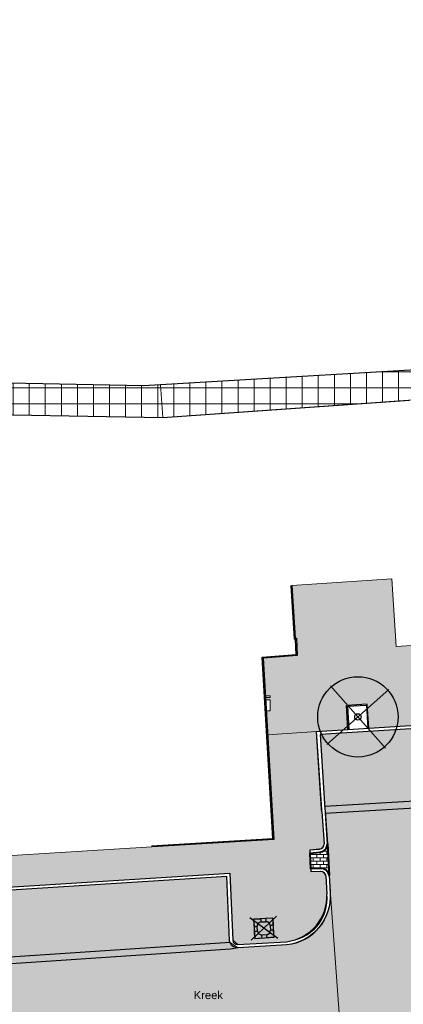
# Model space of a CAD drawing. Header units: metres. Extents: x -1 to 162893, y -2 to 502950.
# Tile 81 of 107: x 162477 to 162501, y 502864 to 502925. Entities that reach past the tile are written whole.
import ezdxf

# ---------------------------------------------------------------- set-up
doc = ezdxf.new("R2010")
doc.units = ezdxf.units.M
for name, color, linetype, lineweight in [('V-BH-VH-GOOT_GEBAKKENKLINKERS_KEIFORMAAT_4STREK-G', 3, 'Continuous', 30), ('V-BH-VH-KANTOPSLUITING_OPSLUITBAND_60X200-G', 150, 'Continuous', 30), ('V-BH-VH-KANTOPSLUITING_TROTTOIRBAND_180 200-G', 6, 'Continuous', 30), ('V-BH-VH-KANTOPSLUITING_VOORKANTBAND-G', 2, 'Continuous', 30), ('V-BH-VH-MATERIAALGRENS-G', 7, 'Continuous', 30), ('V-WE-GR-BOOM-S', 1, 'Continuous', 30), ('V-WE-IE-MEUBILAIR_WEGMEUBILAIR_BOOMKRANS-S', 7, 'Continuous', 30), ('V-WE-VH-OPENVERHARDING_BETONSTRAATSTEEN-A', 92, 'Continuous', 18), ('V-WE-VH-OPENVERHARDING_TEGEL-A-200', 92, 'Continuous', 18), ('V01-WE-VH-OPENVERHARDING_TEGEL-A', 92, 'Continuous', 18), ('X-XX-AL-LEGENDA-G', 7, 'Continuous', 0)]:
    doc.layers.add(name, color=color, linetype=linetype, lineweight=lineweight)
for name, color, linetype, lineweight, true_color in [('V-BH-VH-VERHARDING_BETONSTRAATSTEEN-A-Grijs-opritjes', 253, 'Continuous', 40, 0x828282), ('V-WE-VH-VERHARDING_SBAKSTEEN-A - ROODBRUIN_KEPER', 242, 'Continuous', 13, 0xbd002e), ('V-WE-VH-VERHARDING_TEGEL-A', 253, 'Continuous', 13, 0x828282), ('V-WE-VH-VERHARDING_TEGEL_300x300x45_GRIJS-A', 253, 'Continuous', 13, 0x828282)]:
    doc.layers.add(name, color=color, linetype=linetype, lineweight=lineweight, true_color=true_color)
doc.layers.add('X-XX-AL-HULPLIJN 01-G', color=1, linetype='Continuous', lineweight=18, true_color=0xff0000, plot=False)
doc.layers.add('X01-XX-AL-HULPLIJN 01-G', color=1, linetype='Continuous', lineweight=18, true_color=0xff0000, plot=False)
doc.styles.add('StyleArial', font='arial.ttf')
pattern_1 = [(0, (0, 0), (0.3, 0.15), [0.3, -0.3]), (90, (0, 0), (-0.3, 2e-17), [])]
pattern_2 = [(0, (0, 0), (0.138, 0.138), [0.552, -0.276]), (270, (0, 0.414), (0.138, 0.138), [0.552, -0.276]), (0, (0.345, 0.069), (0.138, 0.138), [0, -0.828]), (0, (0.069, 0.207), (0.138, 0.138), [0, -0.828])]
pattern_3 = [(0, (0, 0), (0, 0.1), []), (90, (0.4, 0), (-0.4, 2e-17), [0.1, -0.1]), (90, (0.2, 0.1), (-0.4, 2e-17), [0.1, -0.1]), (0, (0.2, 0.05), (0, 0.2), [0, -0.2, 0, 0, 0]), (0, (0.2, 0.15), (0, 0.2), [0, -0.2, 0, 0, 0])]

# ---------------------------------------------------------------- blocks, each defined once
blk = doc.blocks.new('V-SIE-WEG_BOOMKRANS_1200X1200_180 200')
at = {"layer": 'V-WE-IE-MEUBILAIR_WEGMEUBILAIR_BOOMKRANS-S'}
for p, q in [((0.879, -0.647), (-0.879, 0.647)), ((-0.789, -0.753), (0.789, 0.753)), ((0.56, 0.637), (0.111, 0.608)), ((0.56, 0.637), (0.589, 0.188)), ((-0.637, 0.56), (-0.188, 0.589)), ((-0.637, 0.56), (-0.608, 0.111)), ((-0.39, -0.175), (-0.409, 0.124)), ((-0.175, 0.39), (0.124, 0.409)), ((0.39, 0.175), (0.409, -0.124)), ((-0.56, -0.637), (-0.589, -0.188)), ((-0.56, -0.637), (-0.111, -0.608)), ((-0.124, -0.409), (0.175, -0.39)), ((0.637, -0.56), (0.188, -0.589)), ((0.637, -0.56), (0.608, -0.111))]:
    blk.add_line(p, q, dxfattribs=at)
at = {"layer": 'V-WE-IE-MEUBILAIR_WEGMEUBILAIR_BOOMKRANS-S', "flags": 128}
for points in [[(0.56, 0.637), (-0.637, 0.56), (-0.56, -0.637), (0.637, -0.56), (0.56, 0.637)], [(-0.608, 0.111), (-0.525, 0.117), (-0.498, 0.103), (-0.472, 0.12), (-0.409, 0.124)], [(-0.188, 0.589), (-0.183, 0.506), (-0.196, 0.479), (-0.179, 0.453), (-0.175, 0.39)], [(0.111, 0.608), (0.117, 0.525), (0.103, 0.498), (0.12, 0.472), (0.124, 0.409)], [(0.589, 0.188), (0.506, 0.183), (0.479, 0.196), (0.453, 0.179), (0.39, 0.175)], [(-0.589, -0.188), (-0.506, -0.183), (-0.479, -0.196), (-0.453, -0.179), (-0.39, -0.175)], [(-0.111, -0.608), (-0.117, -0.525), (-0.103, -0.498), (-0.12, -0.472), (-0.124, -0.409)], [(0.188, -0.589), (0.183, -0.506), (0.196, -0.479), (0.179, -0.453), (0.175, -0.39)], [(0.608, -0.111), (0.525, -0.117), (0.498, -0.103), (0.472, -0.12), (0.409, -0.124)]]:
    blk.add_lwpolyline(points, dxfattribs=at)
at = {"layer": 'V-WE-IE-MEUBILAIR_WEGMEUBILAIR_BOOMKRANS-S'}
for centre, start, end in [((-0.159, 0.14), 93.65928, 183.65928), ((0.14, 0.159), 3.65928, 93.65928), ((-0.14, -0.159), 183.65928, 273.65928), ((0.159, -0.14), 273.65928, 3.65928)]:
    blk.add_arc(centre, 0.25, start, end, dxfattribs=at)
blk = doc.blocks.new('V-SGR-BOOM_0019')
at = {"layer": 'V-WE-GR-BOOM-S', "ltscale": 0.0025}
for p, q in [((1.712, -1.936), (-1.712, 1.936)), ((1.936, 1.712), (-1.936, -1.712))]:
    blk.add_line(p, q, dxfattribs=at)
at = {"layer": 'V-WE-GR-BOOM-S', "ltscale": 2.5}
for radius in [2.5, 0.2]:
    blk.add_circle((0, 0), radius, dxfattribs=at)

msp = doc.modelspace()

# ---------------------------------------------------------------- hatches: boundary and pattern name
at = {"layer": 'V-BH-VH-GOOT_GEBAKKENKLINKERS_KEIFORMAAT_4STREK-G'}
h = msp.add_hatch(dxfattribs=at)
h.set_pattern_fill('AVH-SBS_DIKFORMAAT_HALFST', color=256, scale=2, pattern_type=2)
h.set_pattern_definition(pattern_3)
h.paths.add_polyline_path([(162496.398, 502875.927), (162523.607, 502877.536), (162523.632, 502877.117), (162496.423, 502875.508)])
h = msp.add_hatch(dxfattribs=at)
h.set_pattern_fill('AVH-SBS_DIKFORMAAT_HALFST', color=256, scale=2, pattern_type=2)
h.set_pattern_definition(pattern_3)
h.paths.add_polyline_path([(162490.502, 502867.442), (162491.001, 502867.124), (162490.53, 502867.023), (162466.307, 502865.41), (162466.596, 502859.869), (162488.532, 502861.133), (162488.93, 502861.086), (162488.643, 502860.907), (162488.556, 502860.714), (162466.199, 502859.425), (162465.867, 502865.801)])
at = {"layer": 'V-WE-VH-OPENVERHARDING_BETONSTRAATSTEEN-A'}
h = msp.add_hatch(dxfattribs=at)
h.set_pattern_fill('AVH-BSS_KEIFORMAAT_HALFST', color=256, scale=2, angle=90, pattern_type=2)
h.set_pattern_definition([(90, (0, 0), (-0.21, 0.21), [0.21, -0.21]), (180, (0, 0), (-3e-17, -0.21), [])])
edge = h.paths.add_edge_path()
edge.add_arc((162496.049, 502873.585), 0.515, 274.5501, 361.7273)
edge.add_line((162496.564, 502873.601), (162496.669, 502871.618))
edge.add_arc((162496.164, 502871.557), 0.508, 6.86407, 92.63404)
edge.add_line((162496.141, 502872.065), (162495.532, 502872.046))
edge.add_line((162495.532, 502872.046), (162495.49, 502873.017))
edge.add_line((162495.49, 502873.017), (162496.09, 502873.072))
edge = h.paths.add_edge_path()
edge.add_arc((162505.572, 502869.921), 0.555, 6.33317, 84.36272)
edge.add_line((162505.627, 502870.473), (162507.618, 502870.588))
edge.add_arc((162507.707, 502870.05), 0.545, 99.37617, 177.35675)
edge.add_line((162507.162, 502870.075), (162507.191, 502869.548))
edge.add_line((162507.191, 502869.548), (162506.155, 502869.489))
edge.add_line((162506.155, 502869.489), (162506.124, 502869.982))
at = {"layer": 'V-WE-VH-OPENVERHARDING_TEGEL-A-200'}
h = msp.add_hatch(dxfattribs=at)
h.set_pattern_fill('AVH-TEGEL_500X500_BLOK-SO', color=256, scale=0.2, pattern_type=2)
h.set_pattern_definition([(0, (0, 0), (0, 1), []), (90, (0, 0), (-1, 6e-17), [])])
h.paths.add_polyline_path([(162378.063, 502902.838), (162378.254, 502900.439), (162400.604, 502901.85), (162400.673, 502900.812), (162401.171, 502900.854), (162401.214, 502900.356), (162401.802, 502900.406), (162401.844, 502899.908), (162402.432, 502899.958), (162402.475, 502899.46), (162403.063, 502899.51), (162403.105, 502899.012), (162403.694, 502899.062), (162403.736, 502898.564), (162404.324, 502898.614), (162404.367, 502898.115), (162404.955, 502898.165), (162404.997, 502897.667), (162405.585, 502897.717), (162405.628, 502897.219), (162406.216, 502897.269), (162406.258, 502896.771), (162406.847, 502896.821), (162406.889, 502896.323), (162407.672, 502896.389), (162407.691, 502896.212), (162473.699, 502900.369), (162476.971, 502900.31), (162486.31, 502900.14), (162501.622, 502901.225), (162531.827, 502903.111), (162531.864, 502902.745), (162534.456, 502901.944), (162534.814, 502901.967), (162534.59, 502905.892), (162533.801, 502905.667), (162533.897, 502905.093), (162520.804, 502904.274), (162507.712, 502903.454), (162496.418, 502902.788), (162485.124, 502902.122), (162474.634, 502902.322), (162451.65, 502900.922), (162432.161, 502899.704), (162409.046, 502898.202), (162409.044, 502898.291), (162408.561, 502898.257), (162408.546, 502898.435), (162407.885, 502898.378), (162407.842, 502898.877), (162407.254, 502898.827), (162407.212, 502899.325), (162406.623, 502899.275), (162406.581, 502899.773), (162405.993, 502899.723), (162405.95, 502900.221), (162405.362, 502900.171), (162405.32, 502900.669), (162404.732, 502900.619), (162404.689, 502901.118), (162404.101, 502901.067), (162404.059, 502901.566), (162403.47, 502901.516), (162403.428, 502902.014), (162402.93, 502901.971), (162402.845, 502902.968), (162401.518, 502902.855), (162401.518, 502904.308), (162401.301, 502904.318), (162400.074, 502924.924), (162398.171, 502924.766), (162399.39, 502904.15)])
at = {"layer": 'V-WE-VH-VERHARDING_SBAKSTEEN-A - ROODBRUIN_KEPER'}
h = msp.add_hatch(dxfattribs=at)
h.set_pattern_fill('AVH-SBS_DIKFORMAAT_ELLEBOOG-SO', color=256, scale=0.2, pattern_type=2)
h.set_pattern_definition(pattern_2)
edge = h.paths.add_edge_path()
edge.add_line((162496.11, 502880.4), (162502.425, 502880.803))
edge.add_arc((162502.457, 502880.3), 0.504, 6.12687, 93.65145, ccw=False)
edge.add_line((162502.958, 502880.354), (162503.146, 502876.85))
edge.add_arc((162503.665, 502876.878), 0.52, 183.07114, 271.83056)
edge.add_line((162503.682, 502876.358), (162496.398, 502875.93))
edge.add_line((162496.398, 502875.93), (162496.11, 502880.4))
edge = h.paths.add_edge_path()
edge.add_arc((162505.638, 502880.437), 0.559, 95.12454, 169.73009, ccw=False)
edge.add_line((162505.588, 502880.994), (162523.304, 502882.127))
edge.add_line((162523.304, 502882.127), (162523.512, 502877.822))
edge.add_line((162523.512, 502877.822), (162523.607, 502877.536))
edge.add_line((162523.607, 502877.536), (162504.9, 502876.43))
edge.add_arc((162504.842, 502876.93), 0.503, 276.57669, 365.62169)
edge.add_line((162505.343, 502876.979), (162505.088, 502880.537))
h = msp.add_hatch(dxfattribs=at)
h.set_pattern_fill('AVH-SBS_DIKFORMAAT_KEPER-SO', color=256, scale=0.2, pattern_type=2)
h.set_pattern_definition([(45, (0, 0), (0, 0.195161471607), [0.552, -0.276]), (135, (0.09758, 0.09758), (1e-17, 0.195161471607), [0.552, -0.276]), (0, (0.19516, 0.09758), (0.29274222, 0.09758074), [0, -0.58548442])])
edge = h.paths.add_edge_path()
edge.add_line((162466.596, 502859.869), (162488.532, 502861.133))
edge.add_line((162488.532, 502861.133), (162488.93, 502861.086))
edge.add_line((162488.93, 502861.086), (162495.337, 502861.462))
edge.add_arc((162495.458, 502859.388), 2.078, 3.99957, 93.35975, ccw=False)
edge.add_line((162497.531, 502859.533), (162497.58, 502859.166))
edge.add_line((162497.58, 502859.166), (162497.79, 502859.181))
edge.add_line((162497.79, 502859.181), (162499.378, 502835.953))
edge.add_line((162499.378, 502835.953), (162504.427, 502836.281))
edge.add_line((162504.427, 502836.281), (162503.039, 502859.539))
edge.add_line((162503.039, 502859.539), (162503.279, 502859.91))
edge.add_line((162503.279, 502859.91), (162502.816, 502867.278))
edge.add_arc((162505.822, 502867.467), 3.012, 93.72088, 183.5957, ccw=False)
edge.add_line((162505.627, 502870.473), (162529.506, 502871.899))
edge.add_line((162529.506, 502871.899), (162528.032, 502877.584))
edge.add_line((162528.032, 502877.584), (162523.928, 502877.363))
edge.add_line((162523.928, 502877.363), (162523.632, 502877.117))
edge.add_line((162523.632, 502877.117), (162496.421, 502875.509))
edge.add_line((162496.421, 502875.509), (162496.669, 502871.618))
edge.add_line((162496.669, 502871.618), (162496.745, 502870.507))
edge.add_arc((162493.735, 502870.301), 3.017, -84.39725, 3.91333, ccw=False)
edge.add_line((162494.03, 502867.299), (162491.001, 502867.124))
edge.add_line((162491.001, 502867.124), (162490.53, 502867.023))
edge.add_line((162490.53, 502867.023), (162466.307, 502865.41))
edge.add_line((162466.307, 502865.41), (162466.532, 502861.107))
edge.add_line((162466.532, 502861.107), (162466.596, 502859.869))
h = msp.add_hatch(dxfattribs=at)
h.set_pattern_fill('AVH-SBS_DIKFORMAAT_ELLEBOOG-SO', color=256, scale=0.2, pattern_type=2)
h.set_pattern_definition(pattern_2)
h.paths.add_polyline_path([(162473.087, 502870.472), (162473.35, 502866.3), (162490.502, 502867.442), (162490.47, 502867.572), (162490.3, 502871.558)])
at = {"layer": 'V01-WE-VH-OPENVERHARDING_TEGEL-A'}
h = msp.add_hatch(dxfattribs=at)
h.set_pattern_fill('AVH-TEGEL_300X300_HALFST', color=256, pattern_type=2)
h.set_pattern_definition(pattern_1)
edge = h.paths.add_edge_path()
edge.add_arc((162523.964, 502877.814), 0.252, 178.92315, 262.85392, ccw=False)
edge.add_line((162523.712, 502877.818), (162523.712, 502877.825))
edge.add_line((162523.712, 502877.825), (162523.494, 502882.34))
edge.add_line((162523.494, 502882.34), (162505.575, 502881.194))
edge.add_line((162505.575, 502881.194), (162505.576, 502881.194))
edge.add_line((162505.576, 502881.194), (162502.565, 502880.996))
edge.add_arc((162502.458, 502880.302), 0.702, 81.27808, 93.76814)
edge.add_line((162502.412, 502881.003), (162502.412, 502881.003))
edge.add_line((162502.412, 502881.003), (162502.412, 502881.003))
edge.add_line((162502.412, 502881.003), (162499.145, 502880.794))
edge.add_line((162499.145, 502880.794), (162499.05, 502882.3))
edge.add_line((162499.05, 502882.3), (162497.752, 502882.218))
edge.add_line((162497.752, 502882.218), (162497.847, 502880.711))
edge.add_line((162497.847, 502880.711), (162495.898, 502880.587))
edge.add_line((162495.898, 502880.587), (162492.846, 502880.392))
edge.add_line((162492.846, 502880.392), (162492.758, 502881.886))
edge.add_line((162492.758, 502881.886), (162493.01, 502881.886))
edge.add_line((162493.01, 502881.886), (162493.01, 502882.572))
edge.add_line((162493.01, 502882.572), (162492.718, 502882.572))
edge.add_line((162492.718, 502882.572), (162492.711, 502882.701))
edge.add_line((162492.711, 502882.701), (162493.01, 502882.701))
edge.add_line((162493.01, 502882.701), (162493.01, 502882.815))
edge.add_line((162493.01, 502882.815), (162492.704, 502882.815))
edge.add_line((162492.704, 502882.815), (162492.567, 502885.161))
edge.add_line((162492.567, 502885.161), (162494.688, 502885.327))
edge.add_line((162494.688, 502885.327), (162494.633, 502886.4))
edge.add_line((162494.633, 502886.4), (162494.562, 502886.395))
edge.add_line((162494.562, 502886.395), (162494.347, 502889.688))
edge.add_line((162494.347, 502889.688), (162500.575, 502890.091))
edge.add_line((162500.575, 502890.091), (162500.847, 502885.89))
edge.add_line((162500.847, 502885.89), (162515.635, 502886.846))
edge.add_line((162515.635, 502886.846), (162515.805, 502886.857))
edge.add_line((162515.805, 502886.857), (162516.027, 502884.946))
edge.add_line((162516.027, 502884.946), (162525.813, 502885.553))
edge.add_line((162525.813, 502885.553), (162526.028, 502881.041))
edge.add_line((162526.028, 502881.041), (162528.935, 502881.158))
edge.add_line((162528.935, 502881.158), (162528.967, 502878.005))
edge.add_arc((162527.065, 502884.024), 6.312, 278.62648, 287.5342, ccw=False)
edge.add_line((162528.012, 502877.783), (162526.427, 502877.698))
edge.add_line((162526.427, 502877.698), (162526.422, 502877.798))
edge.add_line((162526.422, 502877.798), (162525.972, 502877.774))
edge.add_line((162525.972, 502877.774), (162525.978, 502877.674))
edge.add_line((162525.978, 502877.674), (162523.933, 502877.564))
h = msp.add_hatch(dxfattribs=at)
h.set_pattern_fill('AVH-TEGEL_300X300_HALFST', color=256, pattern_type=2)
h.set_pattern_definition(pattern_1)
edge = h.paths.add_edge_path()
edge.add_line((162461.081, 502871.799), (162461.2, 502869.922))
edge.add_line((162461.2, 502869.922), (162490.491, 502871.77))
edge.add_line((162490.491, 502871.77), (162490.669, 502867.588))
edge.add_line((162490.669, 502867.588), (162490.989, 502867.324))
edge.add_line((162490.989, 502867.324), (162494.013, 502867.498))
edge.add_arc((162493.857, 502870.189), 2.695, 273.30658, 365.87369)
edge.add_line((162496.538, 502870.465), (162496.47, 502871.594))
edge.add_arc((162496.181, 502871.577), 0.29, 3.43537, 96.33679)
edge.add_line((162496.149, 502871.865), (162495.541, 502871.846))
edge.add_line((162495.541, 502871.846), (162495.481, 502873.217))
edge.add_line((162495.481, 502873.217), (162496.083, 502873.272))
edge.add_arc((162496.054, 502873.581), 0.31, 275.23748, 362.60615)
edge.add_line((162496.364, 502873.595), (162495.898, 502880.587))
edge.add_line((162495.898, 502880.587), (162492.846, 502880.392))
edge.add_line((162492.846, 502880.392), (162493.227, 502873.874))
edge.add_line((162493.227, 502873.874), (162485.627, 502873.415))
edge.add_line((162485.627, 502873.415), (162470.856, 502872.5))
edge.add_line((162470.856, 502872.5), (162470.58, 502876.691))
edge.add_line((162470.58, 502876.691), (162464.816, 502876.319))
edge.add_line((162464.816, 502876.319), (162464.814, 502872.985))
edge.add_line((162464.814, 502872.985), (162464.801, 502872.034))
edge.add_line((162464.801, 502872.034), (162461.081, 502871.799))

# ---------------------------------------------------------------- linework, layer by layer
at = {"layer": 'V-BH-VH-GOOT_GEBAKKENKLINKERS_KEIFORMAAT_4STREK-G'}
msp.add_line((162523.607, 502877.536), (162496.398, 502875.927), dxfattribs=at)
at = {"layer": 'V-BH-VH-GOOT_GEBAKKENKLINKERS_KEIFORMAAT_4STREK-G', "flags": 128}
msp.add_lwpolyline([(162490.502, 502867.442), (162465.867, 502865.801), (162466.199, 502859.425), (162488.556, 502860.714)], dxfattribs=at)
at = {"layer": 'V-BH-VH-KANTOPSLUITING_OPSLUITBAND_60X200-G'}
for p, q in [((162494.287, 502889.684), (162494.506, 502886.331)), ((162497.816, 502882.162), (162497.907, 502880.715))]:
    msp.add_line(p, q, dxfattribs=at)
at = {"layer": 'V-BH-VH-KANTOPSLUITING_OPSLUITBAND_60X200-G', "flags": 128}
for points in [[(162485.623, 502873.475), (162493.164, 502873.93), (162492.504, 502885.216), (162494.625, 502885.382), (162494.576, 502886.336), (162494.506, 502886.331)], [(162497.816, 502882.162), (162498.994, 502882.236), (162499.085, 502880.79)]]:
    msp.add_lwpolyline(points, dxfattribs=at)
at = {"layer": 'V-BH-VH-KANTOPSLUITING_TROTTOIRBAND_180 200-G'}
for p, q in [((162496.222, 502875.59), (162496.365, 502873.587)), ((162496.47, 502871.594), (162496.538, 502870.465))]:
    msp.add_line(p, q, dxfattribs=at)
at = {"layer": 'V-BH-VH-KANTOPSLUITING_TROTTOIRBAND_180 200-G', "flags": 128}
msp.add_lwpolyline([(162496.222, 502875.589), (162496.208, 502875.765), (162495.898, 502880.587), (162502.412, 502881.003)], dxfattribs=at)
for points in [[(162495.481, 502873.217), (162496.073, 502873.271), (162496.074, 502873.271, 0.399856), (162496.364, 502873.595, 0.399856)], [(162461.839, 502858.92), (162461.2, 502869.922), (162490.491, 502871.77), (162490.669, 502867.588, 0.393766), (162490.989, 502867.324, 0.393766)], [(162496.47, 502871.594, 0.392751), (162496.15, 502871.865), (162496.149, 502871.865), (162495.541, 502871.846)], [(162490.989, 502867.324), (162494.013, 502867.498, 0.392955), (162496.538, 502870.465, 0.392955)]]:
    msp.add_lwpolyline(points, format="xyb", dxfattribs=at)
at = {"layer": 'V-BH-VH-KANTOPSLUITING_VOORKANTBAND-G'}
msp.add_line((162497.847, 502880.711), (162497.752, 502882.218), dxfattribs=at)
at = {"layer": 'V-BH-VH-KANTOPSLUITING_VOORKANTBAND-G', "flags": 128}
for points in [[(162494.347, 502889.688), (162494.562, 502886.395)], [(162494.562, 502886.395), (162494.633, 502886.4), (162494.688, 502885.327), (162492.567, 502885.161), (162493.227, 502873.874), (162485.627, 502873.415)], [(162499.145, 502880.794), (162499.05, 502882.3), (162497.752, 502882.218)], [(162502.425, 502880.803), (162496.11, 502880.4), (162496.408, 502875.779), (162496.421, 502875.604)], [(162496.421, 502875.604), (162496.564, 502873.601)], [(162496.669, 502871.618), (162496.732, 502870.574)]]:
    msp.add_lwpolyline(points, dxfattribs=at)
for points in [[(162496.564, 502873.601, -0.399856), (162496.09, 502873.072), (162495.49, 502873.017)], [(162491.001, 502867.124, -0.399374), (162490.47, 502867.572), (162490.3, 502871.558), (162461.411, 502869.735), (162462.027, 502859.134)], [(162495.532, 502872.046), (162496.141, 502872.065, -0.392751), (162496.669, 502871.618, -0.392751)], [(162496.732, 502870.574, -0.403046), (162494.03, 502867.299), (162491.001, 502867.124)]]:
    msp.add_lwpolyline(points, format="xyb", dxfattribs=at)
at = {"layer": 'V-BH-VH-MATERIAALGRENS-G'}
msp.add_line((162495.481, 502873.217), (162495.541, 502871.846), dxfattribs=at)
at = {"layer": 'V-BH-VH-MATERIAALGRENS-G', "flags": 128}
for points in [[(162535.211, 502907.12), (162535.189, 502905.951), (162534.59, 502905.892), (162533.801, 502905.667), (162533.897, 502905.093), (162507.712, 502903.454), (162485.124, 502902.122), (162474.634, 502902.322), (162471.139, 502902.139), (162432.161, 502899.704), (162409.046, 502898.202), (162409.044, 502898.291), (162408.561, 502898.257)], [(162448.983, 502898.886), (162473.699, 502900.369), (162476.971, 502900.31), (162486.31, 502900.14), (162501.682, 502901.228)], [(162496.421, 502875.509), (162523.632, 502877.117), (162523.607, 502877.536)], [(162496.564, 502873.601), (162496.669, 502871.618)], [(162491.001, 502867.124), (162490.53, 502867.023), (162466.307, 502865.41), (162466.596, 502859.869), (162488.532, 502861.133), (162488.93, 502861.086)]]:
    msp.add_lwpolyline(points, dxfattribs=at)
at = {"layer": 'V-BH-VH-VERHARDING_BETONSTRAATSTEEN-A-Grijs-opritjes', "flags": 128}
msp.add_lwpolyline([(162496.09, 502873.072, 0.399856), (162496.564, 502873.601), (162496.669, 502871.618), (162496.669, 502871.618, 0.392751), (162496.141, 502872.065), (162496.141, 502872.065), (162495.532, 502872.046), (162495.49, 502873.017), (162496.09, 502873.072)], format="xyb", dxfattribs=at)
at = {"layer": 'V-WE-VH-VERHARDING_SBAKSTEEN-A - ROODBRUIN_KEPER', "flags": 128}
msp.add_lwpolyline([(162497.531, 502859.533), (162497.533, 502859.908), (162496.758, 502870.44), (162496.732, 502870.574)], dxfattribs=at)
at = {"layer": 'V-WE-VH-VERHARDING_TEGEL-A'}
msp.add_line((162486.31, 502900.14), (162486.182, 502902.184), dxfattribs=at)
at = {"layer": 'V-WE-VH-VERHARDING_TEGEL_300x300x45_GRIJS-A'}
msp.add_line((162495.898, 502880.587), (162492.846, 502880.392), dxfattribs=at)
at = {"layer": 'V-WE-VH-VERHARDING_TEGEL_300x300x45_GRIJS-A', "flags": 128}
msp.add_lwpolyline([(162502.412, 502881.003), (162499.145, 502880.794), (162499.05, 502882.3), (162497.752, 502882.218), (162497.847, 502880.711), (162495.898, 502880.587), (162492.846, 502880.392), (162492.758, 502881.886), (162493.01, 502881.886), (162493.01, 502882.572), (162492.718, 502882.572), (162492.711, 502882.701), (162493.01, 502882.701), (162493.01, 502882.815), (162492.704, 502882.815), (162492.567, 502885.161), (162494.688, 502885.327), (162494.633, 502886.4), (162494.562, 502886.395), (162494.347, 502889.688), (162500.575, 502890.091), (162500.847, 502885.89), (162515.635, 502886.846)], dxfattribs=at)
at = {"layer": 'X-XX-AL-HULPLIJN 01-G', "flags": 128}
for points in [[(162496.11, 502880.4), (162502.425, 502880.803, -0.401615), (162502.958, 502880.354), (162503.146, 502876.85, 0.407886), (162503.682, 502876.358), (162496.398, 502875.93)], [(162461.081, 502871.799), (162461.2, 502869.922), (162490.491, 502871.77), (162490.669, 502867.588), (162490.989, 502867.324), (162494.013, 502867.498, 0.427398), (162496.538, 502870.465), (162496.47, 502871.594, 0.429124), (162496.149, 502871.865), (162495.541, 502871.846), (162495.481, 502873.217), (162496.083, 502873.272, 0.400825), (162496.364, 502873.595), (162495.898, 502880.587), (162492.846, 502880.392), (162493.227, 502873.874), (162485.627, 502873.415), (162470.856, 502872.5), (162470.58, 502876.691), (162464.816, 502876.319), (162464.814, 502872.985), (162464.801, 502872.034)]]:
    msp.add_lwpolyline(points, format="xyb", close=True, dxfattribs=at)
msp.add_lwpolyline([(162466.596, 502859.869), (162488.532, 502861.133), (162488.93, 502861.086), (162495.337, 502861.462, -0.410947), (162497.531, 502859.533), (162497.58, 502859.166), (162497.79, 502859.181), (162499.378, 502835.953), (162504.427, 502836.281), (162503.039, 502859.539), (162503.279, 502859.91), (162502.816, 502867.278, -0.413574), (162505.627, 502870.473), (162529.506, 502871.899), (162528.032, 502877.584), (162523.928, 502877.363), (162523.632, 502877.117), (162496.421, 502875.509), (162496.669, 502871.618), (162496.745, 502870.507, -0.405603), (162494.03, 502867.299), (162491.001, 502867.124), (162490.53, 502867.023), (162466.307, 502865.41)], format="xyb", dxfattribs=at)
at = {"layer": 'X-XX-AL-HULPLIJN 01-G'}
msp.add_lwpolyline([(162496.398, 502875.927), (162523.607, 502877.536), (162523.632, 502877.117), (162496.423, 502875.508)], close=True, dxfattribs=at)
at = {"layer": 'X-XX-AL-HULPLIJN 01-G', "flags": 128}
for points in [[(162473.087, 502870.472), (162473.35, 502866.3), (162490.502, 502867.442), (162490.47, 502867.572), (162490.3, 502871.558)], [(162490.502, 502867.442), (162491.001, 502867.124), (162490.53, 502867.023), (162466.307, 502865.41), (162466.596, 502859.869), (162488.532, 502861.133), (162488.93, 502861.086), (162488.643, 502860.907), (162488.556, 502860.714), (162466.199, 502859.425), (162465.867, 502865.801)]]:
    msp.add_lwpolyline(points, close=True, dxfattribs=at)
at = {"layer": 'X01-XX-AL-HULPLIJN 01-G', "flags": 128}
msp.add_lwpolyline([(162407.691, 502896.212), (162473.699, 502900.369), (162476.971, 502900.31), (162486.31, 502900.14), (162501.622, 502901.225), (162531.827, 502903.111), (162531.864, 502902.745), (162534.456, 502901.944), (162534.814, 502901.967), (162534.59, 502905.892), (162533.801, 502905.667), (162533.897, 502905.093), (162520.804, 502904.274), (162507.712, 502903.454), (162496.418, 502902.788), (162485.124, 502902.122), (162474.634, 502902.322), (162451.65, 502900.922), (162432.161, 502899.704), (162409.046, 502898.202)], dxfattribs=at)

# ---------------------------------------------------------------- block references
at = {"color": 7, "linetype": 'Continuous', "lineweight": 0}
for name, p in [('V-SGR-BOOM_0019', (162498.467, 502881.498)), ('V-SIE-WEG_BOOMKRANS_1200X1200_180 200', (162492.611, 502868.337))]:
    msp.add_blockref(name, p, dxfattribs=at)

# ---------------------------------------------------------------- texts
at = {"layer": 'X-XX-AL-LEGENDA-G', "color": 7, "linetype": 'Continuous', "lineweight": 0, "insert": (162489.152, 502864.17), "char_height": 0.5, "attachment_point": 5, "rotation": 0.03773, "line_spacing_factor": 0.8, "style": 'StyleArial'}
msp.add_mtext('Kreek', dxfattribs=at)

doc.saveas('drawing.dxf')
